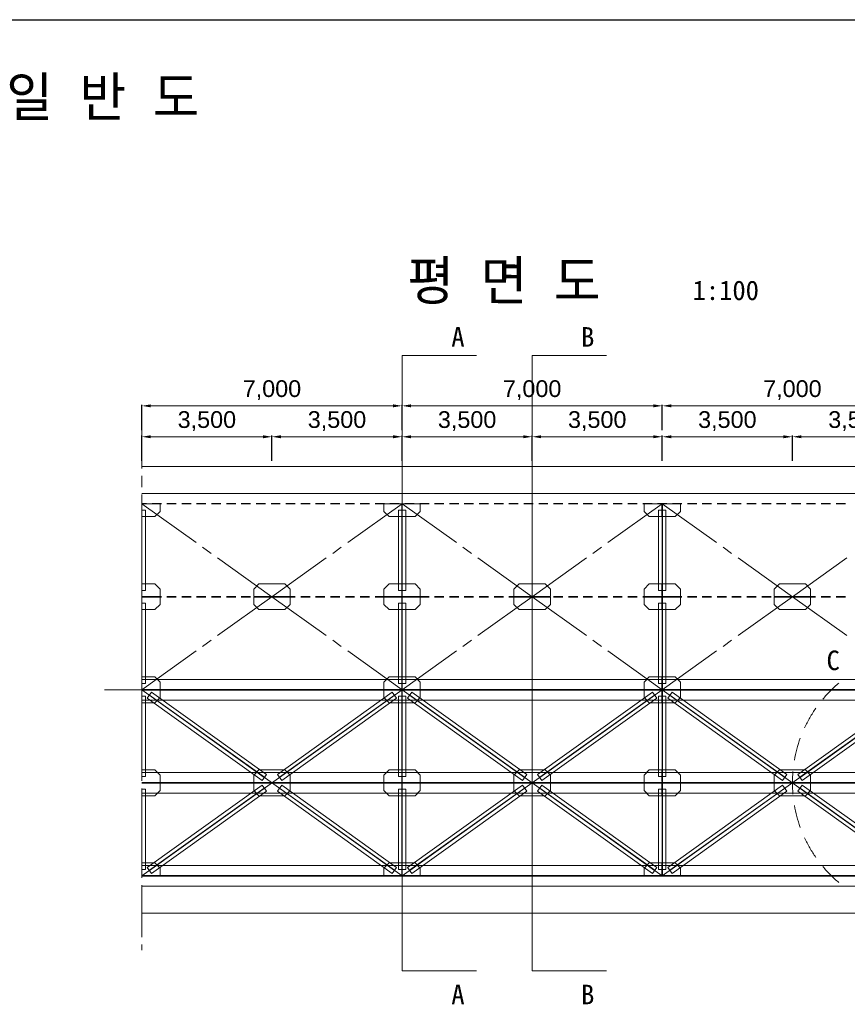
# Model space of a CAD drawing. Header units: metres. Extents: x 674733 to 752233, y -201459 to -147459.
# Tile 8 of 9: x 711313 to 733576, y -173923 to -147459. Entities that reach past the tile are written whole.
import ezdxf
from ezdxf.enums import TextEntityAlignment as Align

# ---------------------------------------------------------------- set-up
doc = ezdxf.new("R2010")
doc.units = ezdxf.units.M
doc.header["$MEASUREMENT"] = 0
doc.layers.get('Defpoints').update_dxf_attribs({"lineweight": 0})
for name, color, linetype, lineweight in [('A-DIM01', 1, 'Continuous', 0), ('Adojoint Line', 1, 'Continuous', 0), ('Concrete', 4, 'Continuous', 0), ('Dimension Line', 2, 'Continuous', 0), ('Steel Girder', 6, 'Continuous', 0), ('Text', 3, 'Continuous', 0)]:
    doc.layers.add(name, color=color, linetype=linetype, lineweight=lineweight)
doc.styles.get("Standard").update_dxf_attribs({"font": 'txt', "height": 5})
doc.styles.add('style2', font='arial.ttf')
doc.styles.add('돋움', font='txt')
doc.dimstyles.new('DIM01', dxfattribs={"dimtxt": 3.5, "dimasz": 0.8, "dimexe": 2, "dimexo": 10, "dimgap": 1.25, "dimtad": 1, "dimdec": 0, "dimzin": 0, "dimtxsty": '돋움', "dimcen": 0.09, "dimclrd": 1, "dimclre": 1, "dimclrt": 256, "dimadec": 0, "dimazin": 0, "dimtfac": 0.072, "dimtdec": 0, "dimtix": 1, "dimtmove": 2, "dimatfit": 3, "dimfxl": 1, "dimtolj": 1, "dimtzin": 0, "dimlwd": -1, "dimarcsym": 0})

# ---------------------------------------------------------------- blocks, each defined once
blk = doc.blocks.new('*U126')
at = {"layer": 'Steel Girder'}
for p, q in [((-6.000016, 162.499965), (-6.000016, -137.500035)), ((-6.000016, 162.499965), (-0.000016, 162.499965)), ((-6.000016, 12.499965), (-0.000016, 12.499965)), ((-0.000016, 1.499964), (-0.000016, -12.500035)), ((-0.000016, -137.500035), (-6.000016, -137.500035)), ((-0.000016, -162.500035), (-0.000016, -12.500035)), ((-0.000016, -12.500035), (5.999984, -12.500035)), ((5.999984, -162.500035), (5.999984, -12.500035))]:
    blk.add_line(p, q, dxfattribs=at)
blk = doc.blocks.new('*U127')
at = {"layer": 'Steel Girder'}
for p, q in [((-6.000016, -162.500037), (-6.000016, 137.499963)), ((-0.000016, 137.499963), (-6.000016, 137.499963)), ((-0.000016, 162.499963), (-0.000016, 12.499963)), ((-0.000016, 12.499963), (5.999984, 12.499963)), ((-0.000016, -1.500036), (-0.000016, 12.499963)), ((5.999984, 162.499963), (5.999984, 12.499963)), ((-6.000016, -162.500037), (-0.000016, -162.500037))]:
    blk.add_line(p, q, dxfattribs=at)
blk = doc.blocks.new('*D252')
at = {"layer": 'A-DIM01', "color": 1, "lineweight": -2}
for p, q in [((714598.977496, -159319.944444), (714598.977496, -158638.816307)), ((718098.977496, -159319.444444), (718098.977496, -158638.816307))]:
    blk.add_line(p, q, dxfattribs=at)
at = {"layer": 'A-DIM01', "color": 1}
blk.add_line((714838.977496, -158668.816307), (717858.977496, -158668.816307), dxfattribs=at)
for points in [[(714838.977496, -158628.816307), (714838.977496, -158708.816307), (714598.977496, -158668.816307)], [(717858.977496, -158628.816307), (717858.977496, -158708.816307), (718098.977496, -158668.816307)]]:
    blk.add_solid(points, dxfattribs=at)
at = {"layer": 'Defpoints', "color": 0}
for p in [(718098.977496, -158668.816307), (714598.977496, -159469.944444), (718098.977496, -159469.444444)]:
    blk.add_point(p, dxfattribs=at)
at = {"layer": 'A-DIM01', "color": 7, "insert": (716348.977496, -158248.386566), "char_height": 450, "attachment_point": 5, "style": 'style2'}
blk.add_mtext('\\A1;3,500', dxfattribs=at)
blk = doc.blocks.new('*D254')
at = {"layer": 'A-DIM01', "color": 1, "lineweight": -2}
for p, q in [((718098.977496, -159319.444444), (718098.977496, -158638.316307)), ((721598.977496, -159318.944444), (721598.977496, -158638.316307))]:
    blk.add_line(p, q, dxfattribs=at)
at = {"layer": 'A-DIM01', "color": 1}
blk.add_line((718338.977496, -158668.316307), (721358.977496, -158668.316307), dxfattribs=at)
for points in [[(718338.977496, -158628.316307), (718338.977496, -158708.316307), (718098.977496, -158668.316307)], [(721358.977496, -158628.316307), (721358.977496, -158708.316307), (721598.977496, -158668.316307)]]:
    blk.add_solid(points, dxfattribs=at)
at = {"layer": 'Defpoints', "color": 0}
for p in [(721598.977496, -158668.316307), (718098.977496, -159469.444444), (721598.977496, -159468.944444)]:
    blk.add_point(p, dxfattribs=at)
at = {"layer": 'A-DIM01', "color": 7, "insert": (719848.977496, -158247.886566), "char_height": 450, "attachment_point": 5, "style": 'style2'}
blk.add_mtext('\\A1;3,500', dxfattribs=at)
blk = doc.blocks.new('*D256')
at = {"layer": 'A-DIM01', "color": 1, "lineweight": -2}
for p, q in [((714598.977496, -158488.816307), (714598.977496, -157807.68817)), ((721598.977496, -158488.316307), (721598.977496, -157807.68817))]:
    blk.add_line(p, q, dxfattribs=at)
at = {"layer": 'A-DIM01', "color": 1}
blk.add_line((714838.977496, -157837.68817), (721358.977496, -157837.68817), dxfattribs=at)
for points in [[(714838.977496, -157797.68817), (714838.977496, -157877.68817), (714598.977496, -157837.68817)], [(721358.977496, -157797.68817), (721358.977496, -157877.68817), (721598.977496, -157837.68817)]]:
    blk.add_solid(points, dxfattribs=at)
at = {"layer": 'Defpoints', "color": 0}
for p in [(721598.977496, -157837.68817), (714598.977496, -158638.816307), (721598.977496, -158638.316307)]:
    blk.add_point(p, dxfattribs=at)
at = {"layer": 'A-DIM01', "color": 7, "insert": (718098.977496, -157417.25843), "char_height": 450, "attachment_point": 5, "style": 'style2'}
blk.add_mtext('\\A1;7,000', dxfattribs=at)
blk = doc.blocks.new('*D258')
at = {"layer": 'A-DIM01', "color": 1, "lineweight": -2}
for p, q in [((721598.977496, -159319.944444), (721598.977496, -158638.816307)), ((725098.977496, -159319.444444), (725098.977496, -158638.816307))]:
    blk.add_line(p, q, dxfattribs=at)
at = {"layer": 'A-DIM01', "color": 1}
blk.add_line((721838.977496, -158668.816307), (724858.977496, -158668.816307), dxfattribs=at)
for points in [[(721838.977496, -158628.816307), (721838.977496, -158708.816307), (721598.977496, -158668.816307)], [(724858.977496, -158628.816307), (724858.977496, -158708.816307), (725098.977496, -158668.816307)]]:
    blk.add_solid(points, dxfattribs=at)
at = {"layer": 'Defpoints', "color": 0}
for p in [(725098.977496, -158668.816307), (721598.977496, -159469.944444), (725098.977496, -159469.444444)]:
    blk.add_point(p, dxfattribs=at)
at = {"layer": 'A-DIM01', "color": 7, "insert": (723348.977496, -158248.386566), "char_height": 450, "attachment_point": 5, "style": 'style2'}
blk.add_mtext('\\A1;3,500', dxfattribs=at)
blk = doc.blocks.new('*D260')
at = {"layer": 'A-DIM01', "color": 1, "lineweight": -2}
for p, q in [((725098.977496, -159319.444444), (725098.977496, -158638.316307)), ((728598.977496, -159318.944444), (728598.977496, -158638.316307))]:
    blk.add_line(p, q, dxfattribs=at)
at = {"layer": 'A-DIM01', "color": 1}
blk.add_line((725338.977496, -158668.316307), (728358.977496, -158668.316307), dxfattribs=at)
for points in [[(725338.977496, -158628.316307), (725338.977496, -158708.316307), (725098.977496, -158668.316307)], [(728358.977496, -158628.316307), (728358.977496, -158708.316307), (728598.977496, -158668.316307)]]:
    blk.add_solid(points, dxfattribs=at)
at = {"layer": 'Defpoints', "color": 0}
for p in [(728598.977496, -158668.316307), (725098.977496, -159469.444444), (728598.977496, -159468.944444)]:
    blk.add_point(p, dxfattribs=at)
at = {"layer": 'A-DIM01', "color": 7, "insert": (726848.977496, -158247.886566), "char_height": 450, "attachment_point": 5, "style": 'style2'}
blk.add_mtext('\\A1;3,500', dxfattribs=at)
blk = doc.blocks.new('*D262')
at = {"layer": 'A-DIM01', "color": 1, "lineweight": -2}
for p, q in [((721598.977496, -158488.816307), (721598.977496, -157807.68817)), ((728598.977496, -158488.316307), (728598.977496, -157807.68817))]:
    blk.add_line(p, q, dxfattribs=at)
at = {"layer": 'A-DIM01', "color": 1}
blk.add_line((721838.977496, -157837.68817), (728358.977496, -157837.68817), dxfattribs=at)
for points in [[(721838.977496, -157797.68817), (721838.977496, -157877.68817), (721598.977496, -157837.68817)], [(728358.977496, -157797.68817), (728358.977496, -157877.68817), (728598.977496, -157837.68817)]]:
    blk.add_solid(points, dxfattribs=at)
at = {"layer": 'Defpoints', "color": 0}
for p in [(728598.977496, -157837.68817), (721598.977496, -158638.816307), (728598.977496, -158638.316307)]:
    blk.add_point(p, dxfattribs=at)
at = {"layer": 'A-DIM01', "color": 7, "insert": (725098.977496, -157417.25843), "char_height": 450, "attachment_point": 5, "style": 'style2'}
blk.add_mtext('\\A1;7,000', dxfattribs=at)
blk = doc.blocks.new('*D264')
at = {"layer": 'A-DIM01', "color": 1, "lineweight": -2}
for p, q in [((728598.977496, -159319.944444), (728598.977496, -158638.816307)), ((732098.977496, -159319.444444), (732098.977496, -158638.816307))]:
    blk.add_line(p, q, dxfattribs=at)
at = {"layer": 'A-DIM01', "color": 1}
blk.add_line((728838.977496, -158668.816307), (731858.977496, -158668.816307), dxfattribs=at)
for points in [[(728838.977496, -158628.816307), (728838.977496, -158708.816307), (728598.977496, -158668.816307)], [(731858.977496, -158628.816307), (731858.977496, -158708.816307), (732098.977496, -158668.816307)]]:
    blk.add_solid(points, dxfattribs=at)
at = {"layer": 'Defpoints', "color": 0}
for p in [(732098.977496, -158668.816307), (728598.977496, -159469.944444), (732098.977496, -159469.444444)]:
    blk.add_point(p, dxfattribs=at)
at = {"layer": 'A-DIM01', "color": 7, "insert": (730348.977496, -158248.386566), "char_height": 450, "attachment_point": 5, "style": 'style2'}
blk.add_mtext('\\A1;3,500', dxfattribs=at)
blk = doc.blocks.new('*D266')
at = {"layer": 'A-DIM01', "color": 1, "lineweight": -2}
for p, q in [((732098.977496, -159319.444444), (732098.977496, -158638.316307)), ((735598.977496, -159318.944444), (735598.977496, -158638.316307))]:
    blk.add_line(p, q, dxfattribs=at)
at = {"layer": 'A-DIM01', "color": 1}
blk.add_line((732338.977496, -158668.316307), (735358.977496, -158668.316307), dxfattribs=at)
for points in [[(732338.977496, -158628.316307), (732338.977496, -158708.316307), (732098.977496, -158668.316307)], [(735358.977496, -158628.316307), (735358.977496, -158708.316307), (735598.977496, -158668.316307)]]:
    blk.add_solid(points, dxfattribs=at)
at = {"layer": 'Defpoints', "color": 0}
for p in [(735598.977496, -158668.316307), (732098.977496, -159469.444444), (735598.977496, -159468.944444)]:
    blk.add_point(p, dxfattribs=at)
at = {"layer": 'A-DIM01', "color": 7, "insert": (733848.977496, -158247.886566), "char_height": 450, "attachment_point": 5, "style": 'style2'}
blk.add_mtext('\\A1;3,500', dxfattribs=at)
blk = doc.blocks.new('*D268')
at = {"layer": 'A-DIM01', "color": 1, "lineweight": -2}
for p, q in [((728598.977496, -158488.816307), (728598.977496, -157807.68817)), ((735598.977496, -158488.316307), (735598.977496, -157807.68817))]:
    blk.add_line(p, q, dxfattribs=at)
at = {"layer": 'A-DIM01', "color": 1}
blk.add_line((728838.977496, -157837.68817), (735358.977496, -157837.68817), dxfattribs=at)
for points in [[(728838.977496, -157797.68817), (728838.977496, -157877.68817), (728598.977496, -157837.68817)], [(735358.977496, -157797.68817), (735358.977496, -157877.68817), (735598.977496, -157837.68817)]]:
    blk.add_solid(points, dxfattribs=at)
at = {"layer": 'Defpoints', "color": 0}
for p in [(735598.977496, -157837.68817), (728598.977496, -158638.816307), (735598.977496, -158638.316307)]:
    blk.add_point(p, dxfattribs=at)
at = {"layer": 'A-DIM01', "color": 7, "insert": (732098.977496, -157417.25843), "char_height": 450, "attachment_point": 5, "style": 'style2'}
blk.add_mtext('\\A1;7,000', dxfattribs=at)

msp = doc.modelspace()

# ---------------------------------------------------------------- linework, layer by layer
msp.add_line((674732.93221, -147458.579537), (752232.93221, -147458.579537))
at = {"layer": 'Adojoint Line'}
for p, q in [((714598.977496, -158469.944444), (714598.977496, -159519.944444)), ((714598.977496, -160019.944444), (714598.977496, -159719.944444)), ((714598.977496, -160219.944444), (714598.977496, -161619.944444)), ((716061.279268, -161514.44571), (714598.977496, -160469.944444)), ((720136.675724, -161514.44571), (721598.977496, -160469.944444)), ((723061.279268, -161514.44571), (721598.977496, -160469.944444)), ((727136.675724, -161514.44571), (728598.977496, -160469.944444)), ((730061.279268, -161514.44571), (728598.977496, -160469.944444)), ((716233.898205, -161637.74495), (716464.056787, -161802.143938)), ((719964.056787, -161637.74495), (719733.898205, -161802.143938)), ((723233.898205, -161637.74495), (723464.056787, -161802.143938)), ((726964.056787, -161637.74495), (726733.898205, -161802.143938)), ((730233.898205, -161637.74495), (730464.056787, -161802.143938)), ((714598.977496, -162119.944444), (714598.977496, -161819.944444)), ((716636.675724, -161925.443178), (718098.977496, -162969.944444)), ((719561.279268, -161925.443178), (718098.977496, -162969.944444)), ((723636.675724, -161925.443178), (725098.977496, -162969.944444)), ((726561.279268, -161925.443178), (725098.977496, -162969.944444)), ((730636.675724, -161925.443178), (732098.977496, -162969.944444)), ((733561.279268, -161925.443178), (732098.977496, -162969.944444)), ((714598.977496, -162319.944444), (714598.977496, -163719.944444)), ((716636.675724, -164014.44571), (718098.977496, -162969.944444)), ((719561.279268, -164014.44571), (718098.977496, -162969.944444)), ((723636.675724, -164014.44571), (725098.977496, -162969.944444)), ((726561.279268, -164014.44571), (725098.977496, -162969.944444)), ((730636.675724, -164014.44571), (732098.977496, -162969.944444)), ((733561.279268, -164014.44571), (732098.977496, -162969.944444)), ((714598.977496, -164219.944444), (714598.977496, -163919.944444)), ((716233.898205, -164302.143938), (716464.056787, -164137.74495)), ((719964.056787, -164302.143938), (719733.898205, -164137.74495)), ((723233.898205, -164302.143938), (723464.056787, -164137.74495)), ((726964.056787, -164302.143938), (726733.898205, -164137.74495)), ((730233.898205, -164302.143938), (730464.056787, -164137.74495)), ((714598.977496, -164419.944444), (714598.977496, -165819.944444)), ((716061.279268, -164425.443178), (714598.977496, -165469.944444)), ((720136.675724, -164425.443178), (721598.977496, -165469.944444)), ((723061.279268, -164425.443178), (721598.977496, -165469.944444)), ((727136.675724, -164425.443178), (728598.977496, -165469.944444)), ((730061.279268, -164425.443178), (728598.977496, -165469.944444)), ((713598.977496, -165469.944444), (743598.977496, -165469.944444)), ((714598.977496, -166319.944444), (714598.977496, -166019.944444)), ((714598.977496, -166519.944444), (714598.977496, -167919.944444)), ((714598.977496, -168419.944444), (714598.977496, -168119.944444)), ((714598.977496, -168619.944444), (714598.977496, -170019.944444)), ((714598.977496, -170519.944444), (714598.977496, -170219.944444)), ((714598.977496, -170719.944444), (714598.977496, -172119.944444)), ((714598.977496, -172469.944444), (714598.977496, -172319.944444))]:
    msp.add_line(p, q, dxfattribs=at)
at = {"layer": 'Adojoint Line', "flags": 128}
for points in [[(723598.977496, -156487.01468), (721598.977496, -156487.01468), (721598.977496, -173023.221828), (723598.977496, -173023.221828)], [(727098.977496, -156487.01468), (725098.977496, -156487.01468), (725098.977496, -173023.221828), (727098.977496, -173023.221828)], [(714598.977496, -165469.944444), (721598.977496, -170469.944444), (728598.977496, -165469.944444), (735598.977496, -170469.944444), (742598.977496, -165469.944444)], [(714598.977496, -170469.944444), (721598.977496, -165469.944444), (728598.977496, -170469.944444), (735598.977496, -165469.944444), (742598.977496, -170469.944444)]]:
    msp.add_lwpolyline(points, dxfattribs=at)
at = {"layer": 'Concrete'}
for p, q in [((714598.977496, -159469.944444), (742598.977496, -159469.944444)), ((714598.977496, -171469.944444), (742598.977496, -171469.944444))]:
    msp.add_line(p, q, dxfattribs=at)
at = {"layer": 'Dimension Line'}
for start, end in [(130, 135), (135, 140), (145, 150), (150, 155), (160, 165), (165, 170), (175, 180), (180, 185), (190, 195), (195, 200), (205, 210), (210, 215), (220, 225), (225, 230)]:
    msp.add_arc((735598.977496, -167969.944444), 3500, start, end, dxfattribs=at)
at = {"layer": 'Steel Girder'}
for p, q in [((714598.977496, -160194.944447), (742598.977496, -160194.944447)), ((714598.977496, -160463.944444), (714723.977496, -160463.944444)), ((714598.977496, -160475.944444), (714723.977496, -160475.944444)), ((715088.977496, -160475.944448), (714598.977496, -160475.944448)), ((714598.977496, -160639.944445), (714697.972446, -160639.944445)), ((714601.977496, -162799.944445), (714601.977496, -160639.944445)), ((714697.972446, -162799.944445), (714697.972446, -160639.944445)), ((714873.977496, -160463.944444), (715123.977496, -160463.944444)), ((714873.977496, -160475.944444), (715123.977496, -160475.944444)), ((715088.977496, -160675.944448), (715088.977496, -160475.944448)), ((715273.977496, -160463.944444), (715523.977496, -160463.944444)), ((715273.977496, -160475.944444), (715523.977496, -160475.944444)), ((715673.977496, -160463.944444), (715923.977496, -160463.944444)), ((715673.977496, -160475.944444), (715923.977496, -160475.944444)), ((716073.977496, -160463.944444), (716323.977496, -160463.944444)), ((716073.977496, -160475.944444), (716323.977496, -160475.944444)), ((716473.977496, -160463.944444), (716723.977496, -160463.944444)), ((716473.977496, -160475.944444), (716723.977496, -160475.944444)), ((716873.977496, -160463.944444), (717123.977496, -160463.944444)), ((716873.977496, -160475.944444), (717123.977496, -160475.944444)), ((717273.977496, -160463.944444), (717523.977496, -160463.944444)), ((717273.977496, -160475.944444), (717523.977496, -160475.944444)), ((717673.977496, -160463.944444), (717923.977496, -160463.944444)), ((717673.977496, -160475.944444), (717923.977496, -160475.944444)), ((718073.977496, -160463.944444), (718323.977496, -160463.944444)), ((718073.977496, -160475.944444), (718323.977496, -160475.944444)), ((718473.977496, -160463.944444), (718723.977496, -160463.944444)), ((718473.977496, -160475.944444), (718723.977496, -160475.944444)), ((718873.977496, -160463.944444), (719123.977496, -160463.944444)), ((718873.977496, -160475.944444), (719123.977496, -160475.944444)), ((719273.977496, -160463.944444), (719523.977496, -160463.944444)), ((719273.977496, -160475.944444), (719523.977496, -160475.944444)), ((719673.977496, -160463.944444), (719923.977496, -160463.944444)), ((719673.977496, -160475.944444), (719923.977496, -160475.944444)), ((720073.977496, -160463.944444), (720323.977496, -160463.944444)), ((720073.977496, -160475.944444), (720323.977496, -160475.944444)), ((720473.977496, -160463.944444), (720723.977496, -160463.944444)), ((720473.977496, -160475.944444), (720723.977496, -160475.944444)), ((720873.977496, -160463.944444), (721123.977496, -160463.944444)), ((720873.977496, -160475.944444), (721123.977496, -160475.944444)), ((722088.977496, -160475.944448), (721108.977496, -160475.944448)), ((721108.977496, -160475.944448), (721108.977496, -160675.944448)), ((721273.977496, -160463.944444), (721523.977496, -160463.944444)), ((721273.977496, -160475.944444), (721523.977496, -160475.944444)), ((721499.982547, -160639.944445), (721697.972446, -160639.944445)), ((721499.982547, -162799.944445), (721499.982547, -160639.944445)), ((721595.977496, -162799.944445), (721595.977496, -160639.944445)), ((721601.977496, -162799.944445), (721601.977496, -160639.944445)), ((721673.977496, -160463.944444), (721923.977496, -160463.944444)), ((721673.977496, -160475.944444), (721923.977496, -160475.944444)), ((721697.972446, -162799.944445), (721697.972446, -160639.944445)), ((722073.977496, -160463.944444), (722323.977496, -160463.944444)), ((722073.977496, -160475.944444), (722323.977496, -160475.944444)), ((722088.977496, -160675.944448), (722088.977496, -160475.944448)), ((722473.977496, -160463.944444), (722723.977496, -160463.944444)), ((722473.977496, -160475.944444), (722723.977496, -160475.944444)), ((722873.977496, -160463.944444), (723123.977496, -160463.944444)), ((722873.977496, -160475.944444), (723123.977496, -160475.944444)), ((723273.977496, -160463.944444), (723523.977496, -160463.944444)), ((723273.977496, -160475.944444), (723523.977496, -160475.944444)), ((723673.977496, -160463.944444), (723923.977496, -160463.944444)), ((723673.977496, -160475.944444), (723923.977496, -160475.944444)), ((724073.977496, -160463.944444), (724323.977496, -160463.944444)), ((724073.977496, -160475.944444), (724323.977496, -160475.944444)), ((724473.977496, -160463.944444), (724723.977496, -160463.944444)), ((724473.977496, -160475.944444), (724723.977496, -160475.944444)), ((724873.977496, -160463.944444), (725123.977496, -160463.944444)), ((724873.977496, -160475.944444), (725123.977496, -160475.944444)), ((725273.977496, -160463.944444), (725523.977496, -160463.944444)), ((725273.977496, -160475.944444), (725523.977496, -160475.944444)), ((725673.977496, -160463.944444), (725923.977496, -160463.944444)), ((725673.977496, -160475.944444), (725923.977496, -160475.944444)), ((726073.977496, -160463.944444), (726323.977496, -160463.944444)), ((726073.977496, -160475.944444), (726323.977496, -160475.944444)), ((726473.977496, -160463.944444), (726723.977496, -160463.944444)), ((726473.977496, -160475.944444), (726723.977496, -160475.944444)), ((726873.977496, -160463.944444), (727123.977496, -160463.944444)), ((726873.977496, -160475.944444), (727123.977496, -160475.944444)), ((727273.977496, -160463.944444), (727523.977496, -160463.944444)), ((727273.977496, -160475.944444), (727523.977496, -160475.944444)), ((727673.977496, -160463.944444), (727923.977496, -160463.944444)), ((727673.977496, -160475.944444), (727923.977496, -160475.944444)), ((728073.977496, -160463.944444), (728323.977496, -160463.944444)), ((728073.977496, -160475.944444), (728323.977496, -160475.944444)), ((729088.977496, -160475.944448), (728108.977496, -160475.944448)), ((728108.977496, -160475.944448), (728108.977496, -160675.944448)), ((728473.977496, -160463.944444), (728723.977496, -160463.944444)), ((728473.977496, -160475.944444), (728723.977496, -160475.944444)), ((728499.982547, -160639.944445), (728697.972446, -160639.944445)), ((728499.982547, -162799.944445), (728499.982547, -160639.944445)), ((728595.977496, -162799.944445), (728595.977496, -160639.944445)), ((728601.977496, -162799.944445), (728601.977496, -160639.944445)), ((728697.972446, -162799.944445), (728697.972446, -160639.944445)), ((728873.977496, -160463.944444), (729123.977496, -160463.944444)), ((728873.977496, -160475.944444), (729123.977496, -160475.944444)), ((729088.977496, -160675.944448), (729088.977496, -160475.944448)), ((729273.977496, -160463.944444), (729523.977496, -160463.944444)), ((729273.977496, -160475.944444), (729523.977496, -160475.944444)), ((729673.977496, -160463.944444), (729923.977496, -160463.944444)), ((729673.977496, -160475.944444), (729923.977496, -160475.944444)), ((730073.977496, -160463.944444), (730323.977496, -160463.944444)), ((730073.977496, -160475.944444), (730323.977496, -160475.944444)), ((730473.977496, -160463.944444), (730723.977496, -160463.944444)), ((730473.977496, -160475.944444), (730723.977496, -160475.944444)), ((730873.977496, -160463.944444), (731123.977496, -160463.944444)), ((730873.977496, -160475.944444), (731123.977496, -160475.944444)), ((731273.977496, -160463.944444), (731523.977496, -160463.944444)), ((731273.977496, -160475.944444), (731523.977496, -160475.944444)), ((731673.977496, -160463.944444), (731923.977496, -160463.944444)), ((731673.977496, -160475.944444), (731923.977496, -160475.944444)), ((732073.977496, -160463.944444), (732323.977496, -160463.944444)), ((732073.977496, -160475.944444), (732323.977496, -160475.944444)), ((732473.977496, -160463.944444), (732723.977496, -160463.944444)), ((732473.977496, -160475.944444), (732723.977496, -160475.944444)), ((732873.977496, -160463.944444), (733123.977496, -160463.944444)), ((732873.977496, -160475.944444), (733123.977496, -160475.944444)), ((733273.977496, -160463.944444), (733523.977496, -160463.944444)), ((733273.977496, -160475.944444), (733523.977496, -160475.944444)), ((714598.977496, -160815.944448), (714948.977496, -160815.944448)), ((714948.977496, -160815.944448), (715088.977496, -160675.944448)), ((721108.977496, -160675.944448), (721248.977496, -160815.944448)), ((721248.977496, -160815.944448), (721948.977496, -160815.944448)), ((721589.977496, -160650.944445), (721595.977496, -160650.944445)), ((721948.977496, -160815.944448), (722088.977496, -160675.944448)), ((728108.977496, -160675.944448), (728248.977496, -160815.944448)), ((728248.977496, -160815.944448), (728948.977496, -160815.944448)), ((728589.977496, -160650.944445), (728595.977496, -160650.944445)), ((728948.977496, -160815.944448), (729088.977496, -160675.944448)), ((714598.977496, -162623.944445), (714948.977496, -162623.944445)), ((714948.977496, -162623.944445), (715088.977496, -162763.944445)), ((717608.977496, -162763.944445), (717748.977496, -162623.944445)), ((717748.977496, -162623.944445), (718448.977496, -162623.944445)), ((718448.977496, -162623.944445), (718588.977496, -162763.944445)), ((721108.977496, -162763.944445), (721248.977496, -162623.944445)), ((721248.977496, -162623.944445), (721948.977496, -162623.944445)), ((721598.977496, -162694.944444), (721598.977496, -163244.944444)), ((721948.977496, -162623.944445), (722088.977496, -162763.944445)), ((724608.977496, -162763.944445), (724748.977496, -162623.944445)), ((724748.977496, -162623.944445), (725448.977496, -162623.944445)), ((725448.977496, -162623.944445), (725588.977496, -162763.944445)), ((728108.977496, -162763.944445), (728248.977496, -162623.944445)), ((728248.977496, -162623.944445), (728948.977496, -162623.944445)), ((728598.977496, -162694.944444), (728598.977496, -163244.944444)), ((728948.977496, -162623.944445), (729088.977496, -162763.944445)), ((731608.977496, -162763.944445), (731748.977496, -162623.944445)), ((731748.977496, -162623.944445), (732448.977496, -162623.944445)), ((732448.977496, -162623.944445), (732588.977496, -162763.944445)), ((714598.977496, -162799.944445), (714697.972446, -162799.944445)), ((714598.977496, -162963.944444), (714723.977496, -162963.944444)), ((715088.977496, -162963.944445), (714598.977496, -162963.944445)), ((714598.977496, -162975.944444), (714723.977496, -162975.944444)), ((715088.977496, -162975.944448), (714598.977496, -162975.944448)), ((714873.977496, -162963.944444), (715123.977496, -162963.944444)), ((714873.977496, -162975.944444), (715123.977496, -162975.944444)), ((715088.977496, -162763.944445), (715088.977496, -162963.944445)), ((715088.977496, -163175.944448), (715088.977496, -162975.944448)), ((715273.977496, -162963.944444), (715523.977496, -162963.944444)), ((715273.977496, -162975.944444), (715523.977496, -162975.944444)), ((715673.977496, -162963.944444), (715923.977496, -162963.944444)), ((715673.977496, -162975.944444), (715923.977496, -162975.944444)), ((716073.977496, -162963.944444), (716323.977496, -162963.944444)), ((716073.977496, -162975.944444), (716323.977496, -162975.944444)), ((716473.977496, -162963.944444), (716723.977496, -162963.944444)), ((716473.977496, -162975.944444), (716723.977496, -162975.944444)), ((716873.977496, -162963.944444), (717123.977496, -162963.944444)), ((716873.977496, -162975.944444), (717123.977496, -162975.944444)), ((717273.977496, -162963.944444), (717523.977496, -162963.944444)), ((717273.977496, -162975.944444), (717523.977496, -162975.944444)), ((717608.977496, -162963.944445), (717608.977496, -162763.944445)), ((718588.977496, -162963.944445), (717608.977496, -162963.944445)), ((718588.977496, -162975.944448), (717608.977496, -162975.944448)), ((717608.977496, -162975.944448), (717608.977496, -163175.944448)), ((717673.977496, -162963.944444), (717923.977496, -162963.944444)), ((717673.977496, -162975.944444), (717923.977496, -162975.944444)), ((718073.977496, -162963.944444), (718323.977496, -162963.944444)), ((718073.977496, -162975.944444), (718323.977496, -162975.944444)), ((718473.977496, -162963.944444), (718723.977496, -162963.944444)), ((718473.977496, -162975.944444), (718723.977496, -162975.944444)), ((718588.977496, -162763.944445), (718588.977496, -162963.944445)), ((718588.977496, -163175.944448), (718588.977496, -162975.944448)), ((718873.977496, -162963.944444), (719123.977496, -162963.944444)), ((718873.977496, -162975.944444), (719123.977496, -162975.944444)), ((719273.977496, -162963.944444), (719523.977496, -162963.944444)), ((719273.977496, -162975.944444), (719523.977496, -162975.944444)), ((719673.977496, -162963.944444), (719923.977496, -162963.944444)), ((719673.977496, -162975.944444), (719923.977496, -162975.944444)), ((720073.977496, -162963.944444), (720323.977496, -162963.944444)), ((720073.977496, -162975.944444), (720323.977496, -162975.944444)), ((720473.977496, -162963.944444), (720723.977496, -162963.944444)), ((720473.977496, -162975.944444), (720723.977496, -162975.944444)), ((720873.977496, -162963.944444), (721123.977496, -162963.944444)), ((720873.977496, -162975.944444), (721123.977496, -162975.944444)), ((721108.977496, -162963.944445), (721108.977496, -162763.944445)), ((722088.977496, -162963.944445), (721108.977496, -162963.944445)), ((722088.977496, -162975.944448), (721108.977496, -162975.944448)), ((721108.977496, -162975.944448), (721108.977496, -163175.944448)), ((721273.977496, -162963.944444), (721523.977496, -162963.944444)), ((721273.977496, -162975.944444), (721523.977496, -162975.944444)), ((721499.982547, -162799.944445), (721697.972446, -162799.944445)), ((721673.977496, -162963.944444), (721923.977496, -162963.944444)), ((721673.977496, -162975.944444), (721923.977496, -162975.944444)), ((722073.977496, -162963.944444), (722323.977496, -162963.944444)), ((722073.977496, -162975.944444), (722323.977496, -162975.944444)), ((722088.977496, -162763.944445), (722088.977496, -162963.944445)), ((722088.977496, -163175.944448), (722088.977496, -162975.944448)), ((722473.977496, -162963.944444), (722723.977496, -162963.944444)), ((722473.977496, -162975.944444), (722723.977496, -162975.944444)), ((722873.977496, -162963.944444), (723123.977496, -162963.944444)), ((722873.977496, -162975.944444), (723123.977496, -162975.944444)), ((723273.977496, -162963.944444), (723523.977496, -162963.944444)), ((723273.977496, -162975.944444), (723523.977496, -162975.944444)), ((723673.977496, -162963.944444), (723923.977496, -162963.944444)), ((723673.977496, -162975.944444), (723923.977496, -162975.944444)), ((724073.977496, -162963.944444), (724323.977496, -162963.944444)), ((724073.977496, -162975.944444), (724323.977496, -162975.944444)), ((724473.977496, -162963.944444), (724723.977496, -162963.944444)), ((724473.977496, -162975.944444), (724723.977496, -162975.944444)), ((724608.977496, -162963.944445), (724608.977496, -162763.944445)), ((725588.977496, -162963.944445), (724608.977496, -162963.944445)), ((725588.977496, -162975.944448), (724608.977496, -162975.944448)), ((724608.977496, -162975.944448), (724608.977496, -163175.944448)), ((724873.977496, -162963.944444), (725123.977496, -162963.944444)), ((724873.977496, -162975.944444), (725123.977496, -162975.944444)), ((725273.977496, -162963.944444), (725523.977496, -162963.944444)), ((725273.977496, -162975.944444), (725523.977496, -162975.944444)), ((725588.977496, -162763.944445), (725588.977496, -162963.944445)), ((725588.977496, -163175.944448), (725588.977496, -162975.944448)), ((725673.977496, -162963.944444), (725923.977496, -162963.944444)), ((725673.977496, -162975.944444), (725923.977496, -162975.944444)), ((726073.977496, -162963.944444), (726323.977496, -162963.944444)), ((726073.977496, -162975.944444), (726323.977496, -162975.944444)), ((726473.977496, -162963.944444), (726723.977496, -162963.944444)), ((726473.977496, -162975.944444), (726723.977496, -162975.944444)), ((726873.977496, -162963.944444), (727123.977496, -162963.944444)), ((726873.977496, -162975.944444), (727123.977496, -162975.944444)), ((727273.977496, -162963.944444), (727523.977496, -162963.944444)), ((727273.977496, -162975.944444), (727523.977496, -162975.944444)), ((727673.977496, -162963.944444), (727923.977496, -162963.944444)), ((727673.977496, -162975.944444), (727923.977496, -162975.944444)), ((728073.977496, -162963.944444), (728323.977496, -162963.944444)), ((728073.977496, -162975.944444), (728323.977496, -162975.944444)), ((728108.977496, -162963.944445), (728108.977496, -162763.944445)), ((729088.977496, -162963.944445), (728108.977496, -162963.944445)), ((729088.977496, -162975.944448), (728108.977496, -162975.944448)), ((728108.977496, -162975.944448), (728108.977496, -163175.944448)), ((728473.977496, -162963.944444), (728723.977496, -162963.944444)), ((728473.977496, -162975.944444), (728723.977496, -162975.944444)), ((728499.982547, -162799.944445), (728697.972446, -162799.944445)), ((728873.977496, -162963.944444), (729123.977496, -162963.944444)), ((728873.977496, -162975.944444), (729123.977496, -162975.944444)), ((729088.977496, -162763.944445), (729088.977496, -162963.944445)), ((729088.977496, -163175.944448), (729088.977496, -162975.944448)), ((729273.977496, -162963.944444), (729523.977496, -162963.944444)), ((729273.977496, -162975.944444), (729523.977496, -162975.944444)), ((729673.977496, -162963.944444), (729923.977496, -162963.944444)), ((729673.977496, -162975.944444), (729923.977496, -162975.944444)), ((730073.977496, -162963.944444), (730323.977496, -162963.944444)), ((730073.977496, -162975.944444), (730323.977496, -162975.944444)), ((730473.977496, -162963.944444), (730723.977496, -162963.944444)), ((730473.977496, -162975.944444), (730723.977496, -162975.944444)), ((730873.977496, -162963.944444), (731123.977496, -162963.944444)), ((730873.977496, -162975.944444), (731123.977496, -162975.944444)), ((731273.977496, -162963.944444), (731523.977496, -162963.944444)), ((731273.977496, -162975.944444), (731523.977496, -162975.944444)), ((731608.977496, -162963.944445), (731608.977496, -162763.944445)), ((732588.977496, -162963.944445), (731608.977496, -162963.944445)), ((732588.977496, -162975.944448), (731608.977496, -162975.944448)), ((731608.977496, -162975.944448), (731608.977496, -163175.944448)), ((731673.977496, -162963.944444), (731923.977496, -162963.944444)), ((731673.977496, -162975.944444), (731923.977496, -162975.944444)), ((732073.977496, -162963.944444), (732323.977496, -162963.944444)), ((732073.977496, -162975.944444), (732323.977496, -162975.944444)), ((732473.977496, -162963.944444), (732723.977496, -162963.944444)), ((732473.977496, -162975.944444), (732723.977496, -162975.944444)), ((732588.977496, -162763.944445), (732588.977496, -162963.944445)), ((732588.977496, -163175.944448), (732588.977496, -162975.944448)), ((732873.977496, -162963.944444), (733123.977496, -162963.944444)), ((732873.977496, -162975.944444), (733123.977496, -162975.944444)), ((733273.977496, -162963.944444), (733523.977496, -162963.944444)), ((733273.977496, -162975.944444), (733523.977496, -162975.944444)), ((714598.977496, -163139.944445), (714697.972446, -163139.944445)), ((714601.977496, -165299.944445), (714601.977496, -163139.944445)), ((714697.972446, -165299.944445), (714697.972446, -163139.944445)), ((714948.977496, -163315.944448), (715088.977496, -163175.944448)), ((717608.977496, -163175.944448), (717748.977496, -163315.944448)), ((718448.977496, -163315.944448), (718588.977496, -163175.944448)), ((721108.977496, -163175.944448), (721248.977496, -163315.944448)), ((721499.982547, -163139.944445), (721697.972446, -163139.944445)), ((721499.982547, -165299.944445), (721499.982547, -163139.944445)), ((721595.977496, -165299.944445), (721595.977496, -163139.944445)), ((721601.977496, -165299.944445), (721601.977496, -163139.944445)), ((721697.972446, -165299.944445), (721697.972446, -163139.944445)), ((721948.977496, -163315.944448), (722088.977496, -163175.944448)), ((724608.977496, -163175.944448), (724748.977496, -163315.944448)), ((725448.977496, -163315.944448), (725588.977496, -163175.944448)), ((728108.977496, -163175.944448), (728248.977496, -163315.944448)), ((728499.982547, -163139.944445), (728697.972446, -163139.944445)), ((728499.982547, -165299.944445), (728499.982547, -163139.944445)), ((728595.977496, -165299.944445), (728595.977496, -163139.944445)), ((728601.977496, -165299.944445), (728601.977496, -163139.944445)), ((728697.972446, -165299.944445), (728697.972446, -163139.944445)), ((728948.977496, -163315.944448), (729088.977496, -163175.944448)), ((731608.977496, -163175.944448), (731748.977496, -163315.944448)), ((732448.977496, -163315.944448), (732588.977496, -163175.944448)), ((714598.977496, -163315.944448), (714948.977496, -163315.944448)), ((717748.977496, -163315.944448), (718448.977496, -163315.944448)), ((721248.977496, -163315.944448), (721948.977496, -163315.944448)), ((724748.977496, -163315.944448), (725448.977496, -163315.944448)), ((728248.977496, -163315.944448), (728948.977496, -163315.944448)), ((731748.977496, -163315.944448), (732448.977496, -163315.944448)), ((714598.977496, -165123.944445), (714948.977496, -165123.944445)), ((714948.977496, -165123.944445), (715088.977496, -165263.944445)), ((721108.977496, -165263.944445), (721248.977496, -165123.944445)), ((721248.977496, -165123.944445), (721948.977496, -165123.944445)), ((721948.977496, -165123.944445), (722088.977496, -165263.944445)), ((728108.977496, -165263.944445), (728248.977496, -165123.944445)), ((728248.977496, -165123.944445), (728948.977496, -165123.944445)), ((728948.977496, -165123.944445), (729088.977496, -165263.944445)), ((714598.977496, -165194.944444), (742598.977496, -165194.944444)), ((714598.977496, -165299.944445), (714697.972446, -165299.944445)), ((715088.977496, -165263.944445), (715088.977496, -165463.944445)), ((721108.977496, -165463.944445), (721108.977496, -165263.944445)), ((721499.982547, -165299.944445), (721697.972446, -165299.944445)), ((722088.977496, -165263.944445), (722088.977496, -165463.944445)), ((728108.977496, -165463.944445), (728108.977496, -165263.944445)), ((728499.982547, -165299.944445), (728697.972446, -165299.944445)), ((729088.977496, -165263.944445), (729088.977496, -165463.944445)), ((714598.977496, -165463.944444), (742598.977496, -165463.944444)), ((715088.977496, -165463.944445), (714598.977496, -165463.944445)), ((714598.977496, -165475.944444), (742598.977496, -165475.944444)), ((715088.977496, -165475.944448), (714598.977496, -165475.944448)), ((714598.977496, -165639.944445), (714697.972446, -165639.944445)), ((714601.977496, -167799.944445), (714601.977496, -165639.944445)), ((714697.972446, -167799.944445), (714697.972446, -165639.944445)), ((714861.007721, -165534.21853), (714744.760082, -165696.965225)), ((717893.327377, -167826.738215), (714801.140187, -165618.033078)), ((717896.814806, -167821.855814), (714804.627616, -165613.150677)), ((717953.194911, -167742.923667), (714861.007721, -165534.21853)), ((715088.977496, -165675.944448), (715088.977496, -165475.944448)), ((718244.760082, -167742.923667), (721336.947272, -165534.21853)), ((718301.140187, -167821.855814), (721393.327377, -165613.150677)), ((718304.627616, -167826.738215), (721396.814806, -165618.033078)), ((722088.977496, -165463.944445), (721108.977496, -165463.944445)), ((722088.977496, -165475.944448), (721108.977496, -165475.944448)), ((721108.977496, -165475.944448), (721108.977496, -165675.944448)), ((721336.947272, -165534.21853), (721453.194911, -165696.965225)), ((721499.982547, -165639.944445), (721697.972446, -165639.944445)), ((721499.982547, -167799.944445), (721499.982547, -165639.944445)), ((721589.977496, -165650.944445), (721595.977496, -165650.944445)), ((721595.977496, -167799.944445), (721595.977496, -165639.944445)), ((721601.977496, -167799.944445), (721601.977496, -165639.944445)), ((721697.972446, -167799.944445), (721697.972446, -165639.944445)), ((721861.007721, -165534.21853), (721744.760082, -165696.965225)), ((724893.327377, -167826.738215), (721801.140187, -165618.033078)), ((724896.814806, -167821.855814), (721804.627616, -165613.150677)), ((724953.194911, -167742.923667), (721861.007721, -165534.21853)), ((722088.977496, -165675.944448), (722088.977496, -165475.944448)), ((725244.760082, -167742.923667), (728336.947272, -165534.21853)), ((725301.140187, -167821.855814), (728393.327377, -165613.150677)), ((725304.627616, -167826.738215), (728396.814806, -165618.033078)), ((729088.977496, -165463.944445), (728108.977496, -165463.944445)), ((729088.977496, -165475.944448), (728108.977496, -165475.944448)), ((728108.977496, -165475.944448), (728108.977496, -165675.944448)), ((728336.947272, -165534.21853), (728453.194911, -165696.965225)), ((728499.982547, -165639.944445), (728697.972446, -165639.944445)), ((728499.982547, -167799.944445), (728499.982547, -165639.944445)), ((728589.977496, -165650.944445), (728595.977496, -165650.944445)), ((728595.977496, -167799.944445), (728595.977496, -165639.944445)), ((728601.977496, -167799.944445), (728601.977496, -165639.944445)), ((728697.972446, -167799.944445), (728697.972446, -165639.944445)), ((728861.007721, -165534.21853), (728744.760082, -165696.965225)), ((731893.327377, -167826.738215), (728801.140187, -165618.033078)), ((731896.814806, -167821.855814), (728804.627616, -165613.150677)), ((731953.194911, -167742.923667), (728861.007721, -165534.21853)), ((729088.977496, -165675.944448), (729088.977496, -165475.944448)), ((732244.760082, -167742.923667), (735336.947272, -165534.21853)), ((732301.140187, -167821.855814), (735393.327377, -165613.150677)), ((732304.627616, -167826.738215), (735396.814806, -165618.033078)), ((714598.977496, -165744.944444), (742598.977496, -165744.944444)), ((714598.977496, -165815.944448), (714948.977496, -165815.944448)), ((717836.947272, -167905.670362), (714744.760082, -165696.965225)), ((714948.977496, -165815.944448), (715088.977496, -165675.944448)), ((718361.007721, -167905.670362), (721453.194911, -165696.965225)), ((721108.977496, -165675.944448), (721248.977496, -165815.944448)), ((721248.977496, -165815.944448), (721948.977496, -165815.944448)), ((724836.947272, -167905.670362), (721744.760082, -165696.965225)), ((721948.977496, -165815.944448), (722088.977496, -165675.944448)), ((725361.007721, -167905.670362), (728453.194911, -165696.965225)), ((728108.977496, -165675.944448), (728248.977496, -165815.944448)), ((728248.977496, -165815.944448), (728948.977496, -165815.944448)), ((731836.947272, -167905.670362), (728744.760082, -165696.965225)), ((728948.977496, -165815.944448), (729088.977496, -165675.944448)), ((732361.007721, -167905.670362), (735453.194911, -165696.965225)), ((714598.977496, -167623.944445), (714948.977496, -167623.944445)), ((714598.977496, -167694.944444), (742598.977496, -167694.944444)), ((714948.977496, -167623.944445), (715088.977496, -167763.944445)), ((715088.977496, -167763.944445), (715088.977496, -167963.944445)), ((717608.977496, -167763.944445), (717748.977496, -167623.944445)), ((717608.977496, -167963.944445), (717608.977496, -167763.944445)), ((717748.977496, -167623.944445), (718448.977496, -167623.944445)), ((717953.194911, -167742.923667), (717836.947272, -167905.670362)), ((718244.760082, -167742.923667), (718361.007721, -167905.670362)), ((718448.977496, -167623.944445), (718588.977496, -167763.944445)), ((718588.977496, -167763.944445), (718588.977496, -167963.944445)), ((721108.977496, -167763.944445), (721248.977496, -167623.944445)), ((721108.977496, -167963.944445), (721108.977496, -167763.944445)), ((721248.977496, -167623.944445), (721948.977496, -167623.944445)), ((721598.977496, -167694.944444), (721598.977496, -168244.944444)), ((721948.977496, -167623.944445), (722088.977496, -167763.944445)), ((722088.977496, -167763.944445), (722088.977496, -167963.944445)), ((724608.977496, -167763.944445), (724748.977496, -167623.944445)), ((724608.977496, -167963.944445), (724608.977496, -167763.944445)), ((724748.977496, -167623.944445), (725448.977496, -167623.944445)), ((724953.194911, -167742.923667), (724836.947272, -167905.670362)), ((725244.760082, -167742.923667), (725361.007721, -167905.670362)), ((725448.977496, -167623.944445), (725588.977496, -167763.944445)), ((725588.977496, -167763.944445), (725588.977496, -167963.944445)), ((728108.977496, -167763.944445), (728248.977496, -167623.944445)), ((728108.977496, -167963.944445), (728108.977496, -167763.944445)), ((728248.977496, -167623.944445), (728948.977496, -167623.944445)), ((728598.977496, -167694.944444), (728598.977496, -168244.944444)), ((728948.977496, -167623.944445), (729088.977496, -167763.944445)), ((729088.977496, -167763.944445), (729088.977496, -167963.944445)), ((731608.977496, -167763.944445), (731748.977496, -167623.944445)), ((731608.977496, -167963.944445), (731608.977496, -167763.944445)), ((731748.977496, -167623.944445), (732448.977496, -167623.944445)), ((731953.194911, -167742.923667), (731836.947272, -167905.670362)), ((732244.760082, -167742.923667), (732361.007721, -167905.670362)), ((732448.977496, -167623.944445), (732588.977496, -167763.944445)), ((732588.977496, -167763.944445), (732588.977496, -167963.944445)), ((714598.977496, -167799.944445), (714697.972446, -167799.944445)), ((714598.977496, -167963.944444), (742598.977496, -167963.944444)), ((715088.977496, -167963.944445), (714598.977496, -167963.944445)), ((714598.977496, -167975.944444), (742598.977496, -167975.944444)), ((715088.977496, -167975.944448), (714598.977496, -167975.944448)), ((717836.947272, -168034.218532), (714744.760082, -170242.923669)), ((715088.977496, -168175.944448), (715088.977496, -167975.944448)), ((718588.977496, -167963.944445), (717608.977496, -167963.944445)), ((718588.977496, -167975.944448), (717608.977496, -167975.944448)), ((717608.977496, -167975.944448), (717608.977496, -168175.944448)), ((717953.194911, -168196.965226), (717836.947272, -168034.218532)), ((718244.760082, -168196.965226), (718361.007721, -168034.218532)), ((718361.007721, -168034.218532), (721453.194911, -170242.923669)), ((718588.977496, -168175.944448), (718588.977496, -167975.944448)), ((722088.977496, -167963.944445), (721108.977496, -167963.944445)), ((722088.977496, -167975.944448), (721108.977496, -167975.944448)), ((721108.977496, -167975.944448), (721108.977496, -168175.944448)), ((721499.982547, -167799.944445), (721697.972446, -167799.944445)), ((724836.947272, -168034.218532), (721744.760082, -170242.923669)), ((722088.977496, -168175.944448), (722088.977496, -167975.944448)), ((725588.977496, -167963.944445), (724608.977496, -167963.944445)), ((725588.977496, -167975.944448), (724608.977496, -167975.944448)), ((724608.977496, -167975.944448), (724608.977496, -168175.944448)), ((724953.194911, -168196.965226), (724836.947272, -168034.218532)), ((725244.760082, -168196.965226), (725361.007721, -168034.218532)), ((725361.007721, -168034.218532), (728453.194911, -170242.923669)), ((725588.977496, -168175.944448), (725588.977496, -167975.944448)), ((729088.977496, -167963.944445), (728108.977496, -167963.944445)), ((729088.977496, -167975.944448), (728108.977496, -167975.944448)), ((728108.977496, -167975.944448), (728108.977496, -168175.944448)), ((728499.982547, -167799.944445), (728697.972446, -167799.944445)), ((731836.947272, -168034.218532), (728744.760082, -170242.923669)), ((729088.977496, -168175.944448), (729088.977496, -167975.944448)), ((732588.977496, -167963.944445), (731608.977496, -167963.944445)), ((732588.977496, -167975.944448), (731608.977496, -167975.944448)), ((731608.977496, -167975.944448), (731608.977496, -168175.944448)), ((731953.194911, -168196.965226), (731836.947272, -168034.218532)), ((732244.760082, -168196.965226), (732361.007721, -168034.218532)), ((732361.007721, -168034.218532), (735453.194911, -170242.923669)), ((732588.977496, -168175.944448), (732588.977496, -167975.944448)), ((714598.977496, -168139.944445), (714697.972446, -168139.944445)), ((714598.977496, -168244.944444), (742598.977496, -168244.944444)), ((714598.977496, -168315.944448), (714948.977496, -168315.944448)), ((714601.977496, -170299.944445), (714601.977496, -168139.944445)), ((714697.972446, -170299.944445), (714697.972446, -168139.944445)), ((717893.327377, -168113.150678), (714801.140187, -170321.855815)), ((717896.814806, -168118.033079), (714804.627616, -170326.738216)), ((717953.194911, -168196.965226), (714861.007721, -170405.670363)), ((714948.977496, -168315.944448), (715088.977496, -168175.944448)), ((717608.977496, -168175.944448), (717748.977496, -168315.944448)), ((717748.977496, -168315.944448), (718448.977496, -168315.944448)), ((718244.760082, -168196.965226), (721336.947272, -170405.670363)), ((718301.140187, -168118.033079), (721393.327377, -170326.738216)), ((718304.627616, -168113.150678), (721396.814806, -170321.855815)), ((718448.977496, -168315.944448), (718588.977496, -168175.944448)), ((721108.977496, -168175.944448), (721248.977496, -168315.944448)), ((721248.977496, -168315.944448), (721948.977496, -168315.944448)), ((721499.982547, -168139.944445), (721697.972446, -168139.944445)), ((721499.982547, -170299.944445), (721499.982547, -168139.944445)), ((721595.977496, -170299.944445), (721595.977496, -168139.944445)), ((721601.977496, -170299.944445), (721601.977496, -168139.944445)), ((721697.972446, -170299.944445), (721697.972446, -168139.944445)), ((724893.327377, -168113.150678), (721801.140187, -170321.855815)), ((724896.814806, -168118.033079), (721804.627616, -170326.738216)), ((724953.194911, -168196.965226), (721861.007721, -170405.670363)), ((721948.977496, -168315.944448), (722088.977496, -168175.944448)), ((724608.977496, -168175.944448), (724748.977496, -168315.944448)), ((724748.977496, -168315.944448), (725448.977496, -168315.944448)), ((725244.760082, -168196.965226), (728336.947272, -170405.670363)), ((725301.140187, -168118.033079), (728393.327377, -170326.738216)), ((725304.627616, -168113.150678), (728396.814806, -170321.855815)), ((725448.977496, -168315.944448), (725588.977496, -168175.944448)), ((728108.977496, -168175.944448), (728248.977496, -168315.944448)), ((728248.977496, -168315.944448), (728948.977496, -168315.944448)), ((728499.982547, -168139.944445), (728697.972446, -168139.944445)), ((728499.982547, -170299.944445), (728499.982547, -168139.944445)), ((728595.977496, -170299.944445), (728595.977496, -168139.944445)), ((728601.977496, -170299.944445), (728601.977496, -168139.944445)), ((728697.972446, -170299.944445), (728697.972446, -168139.944445)), ((731893.327377, -168113.150678), (728801.140187, -170321.855815)), ((731896.814806, -168118.033079), (728804.627616, -170326.738216)), ((731953.194911, -168196.965226), (728861.007721, -170405.670363)), ((728948.977496, -168315.944448), (729088.977496, -168175.944448)), ((731608.977496, -168175.944448), (731748.977496, -168315.944448)), ((731748.977496, -168315.944448), (732448.977496, -168315.944448)), ((732244.760082, -168196.965226), (735336.947272, -170405.670363)), ((732301.140187, -168118.033079), (735393.327377, -170326.738216)), ((732304.627616, -168113.150678), (735396.814806, -170321.855815)), ((732448.977496, -168315.944448), (732588.977496, -168175.944448)), ((714598.977496, -170123.944445), (714948.977496, -170123.944445)), ((714948.977496, -170123.944445), (715088.977496, -170263.944445)), ((721108.977496, -170263.944445), (721248.977496, -170123.944445)), ((721248.977496, -170123.944445), (721948.977496, -170123.944445)), ((721948.977496, -170123.944445), (722088.977496, -170263.944445)), ((728108.977496, -170263.944445), (728248.977496, -170123.944445)), ((728248.977496, -170123.944445), (728948.977496, -170123.944445)), ((728948.977496, -170123.944445), (729088.977496, -170263.944445)), ((714598.977496, -170194.944444), (742598.977496, -170194.944444)), ((714598.977496, -170299.944445), (714697.972446, -170299.944445)), ((714861.007721, -170405.670363), (714744.760082, -170242.923669)), ((715088.977496, -170263.944445), (715088.977496, -170463.944445)), ((721108.977496, -170463.944445), (721108.977496, -170263.944445)), ((721336.947272, -170405.670363), (721453.194911, -170242.923669)), ((721499.982547, -170299.944445), (721697.972446, -170299.944445)), ((721861.007721, -170405.670363), (721744.760082, -170242.923669)), ((722088.977496, -170263.944445), (722088.977496, -170463.944445)), ((728108.977496, -170463.944445), (728108.977496, -170263.944445)), ((728336.947272, -170405.670363), (728453.194911, -170242.923669)), ((728499.982547, -170299.944445), (728697.972446, -170299.944445)), ((728861.007721, -170405.670363), (728744.760082, -170242.923669)), ((729088.977496, -170263.944445), (729088.977496, -170463.944445)), ((714598.977496, -170463.944444), (742598.977496, -170463.944444)), ((715088.977496, -170463.944445), (714598.977496, -170463.944445)), ((714598.977496, -170475.944444), (742598.977496, -170475.944444)), ((722088.977496, -170463.944445), (721108.977496, -170463.944445)), ((729088.977496, -170463.944445), (728108.977496, -170463.944445)), ((714598.977496, -170744.944444), (742598.977496, -170744.944444))]:
    msp.add_line(p, q, dxfattribs=at)

# ---------------------------------------------------------------- block references
for name, p in [('*U127', (721595.977512, -160638.444409)), ('*U127', (728595.977512, -160638.444409)), ('*U126', (721595.977512, -162801.444409)), ('*U126', (728595.977512, -162801.444409)), ('*U126', (721595.977512, -165301.444409)), ('*U126', (728595.977512, -165301.444409)), ('*U127', (721595.977512, -165638.444409)), ('*U127', (728595.977512, -165638.444409)), ('*U126', (721595.977512, -167801.444409)), ('*U126', (728595.977512, -167801.444409)), ('*U126', (721595.977512, -170301.444409)), ('*U126', (728595.977512, -170301.444409))]:
    msp.add_blockref(name, p, dxfattribs=at)
at = {"layer": 'Steel Girder', "extrusion": (0, 0, -1), "rotation": 180}
for p in [(-721595.977512, -163138.444481), (-728595.977512, -163138.444481), (-721595.977512, -168138.444481), (-728595.977512, -168138.444481)]:
    msp.add_blockref('*U126', p, dxfattribs=at)

# ---------------------------------------------------------------- texts
at = {"layer": 'Adojoint Line'}
for s, p in [('A', (723102.817255, -156247.871249)), ('B', (726593.392393, -156247.86125)), ('C', (733194.406596, -164940.591133)), ('A', (723102.817255, -173923.225902)), ('B', (726593.392393, -173923.215902))]:
    msp.add_text(s, height=525, rotation=359.939213, dxfattribs=at).set_placement(p, align=Align.CENTER)
at = {"layer": 'Text'}
for s, height, p in [('일 반 도', 1050, (713548.557173, -150058.649161)), ('평 면 도', 1050, (724338.93132, -154995.014068)), ('1:100', 525, (730306.118838, -154994.979256))]:
    msp.add_text(s, height=height, rotation=359.939213, dxfattribs=at).set_placement(p, align=Align.CENTER)

# ---------------------------------------------------------------- dimensions: what is measured, and where the dimension line sits
at = {"layer": 'A-DIM01', "color": 1}
for base, p1, p2, picture, middle in [((721598.977496, -157837.68817), (714598.977496, -158638.816307), (721598.977496, -158638.316307), '*D256', (718098.977496, -157417.25843)), ((728598.977496, -157837.68817), (721598.977496, -158638.816307), (728598.977496, -158638.316307), '*D262', (725098.977496, -157417.25843)), ((735598.977496, -157837.68817), (728598.977496, -158638.816307), (735598.977496, -158638.316307), '*D268', (732098.977496, -157417.25843)), ((718098.977496, -158668.816307), (714598.977496, -159469.944444), (718098.977496, -159469.444444), '*D252', (716348.977496, -158248.386566)), ((721598.977496, -158668.316307), (718098.977496, -159469.444444), (721598.977496, -159468.944444), '*D254', (719848.977496, -158247.886566)), ((725098.977496, -158668.816307), (721598.977496, -159469.944444), (725098.977496, -159469.444444), '*D258', (723348.977496, -158248.386566)), ((728598.977496, -158668.316307), (725098.977496, -159469.444444), (728598.977496, -159468.944444), '*D260', (726848.977496, -158247.886566)), ((732098.977496, -158668.816307), (728598.977496, -159469.944444), (732098.977496, -159469.444444), '*D264', (730348.977496, -158248.386566)), ((735598.977496, -158668.316307), (732098.977496, -159469.444444), (735598.977496, -159468.944444), '*D266', (733848.977496, -158247.886566))]:
    dim = msp.add_linear_dim(base=base, p1=p1, p2=p2, dimstyle='DIM01', override={"dimscale": 30, "dimtxt": 15, "dimasz": 8, "dimexe": 1, "dimexo": 5, "dimgap": 5, "dimdsep": 46, "dimlunit": 6, "dimtxsty": 'style2', "dimclrt": 7}, dxfattribs=at)
    dim.commit()
    dim.dimension.update_dxf_attribs({"geometry": picture, "text_midpoint": middle})

doc.saveas('drawing.dxf')
